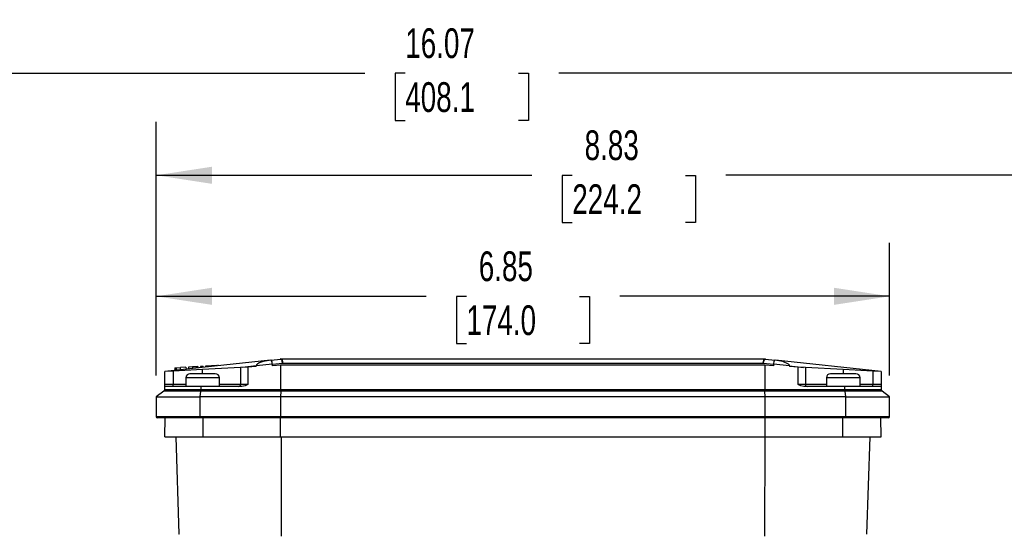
# Model space of a CAD drawing. Header units: inches. Extents: x 0 to 44, y 0 to 34.
# Tile 6 of 18: x 8.6 to 17.8, y 13.9 to 18.7. Entities that reach past the tile are written whole.
import ezdxf

# ---------------------------------------------------------------- set-up
doc = ezdxf.new("R2010")
doc.units = ezdxf.units.IN
doc.header["$LTSCALE"] = 4
doc.header["$MEASUREMENT"] = 0
doc.layers.add('DIMENSIONS', color=140, linetype='Continuous', lineweight=25)
doc.styles.add('SLDTEXTSTYLE0', font='TXT', dxfattribs={"width": 0.7})
doc.dimstyles.new('SLDDIMSTYLE0', dxfattribs={"dimtxt": 0.277778, "dimasz": 0.52, "dimexe": 0, "dimexo": 0.0625, "dimgap": 0.069444, "dimtad": 0, "dimtih": 1, "dimtoh": 1, "dimrnd": 1e-09, "dimzin": 12, "dimdsep": 46, "dimtxsty": 'SLDTEXTSTYLE0', "dimsah": 1, "dimcen": 0.09, "dimadec": 0, "dimazin": 3, "dimtfac": 1, "dimtofl": 0, "dimtmove": 0, "dimatfit": 3, "dimfxl": 0, "dimfrac": 2, "dimtolj": 1, "dimtzin": 12, "dimarcsym": 0})

# ---------------------------------------------------------------- blocks, each defined once
blk = doc.blocks.new('_D')
at = {"layer": 'DIMENSIONS'}
for p, q in [((4.7401, 13.4428), (4.7401, 18.7095)), ((20.8088, 10.7043), (20.8088, 18.7095)), ((4.7401, 18.2095), (11.8696, 18.2095)), ((12.2461, 18.209), (12.1528, 18.209)), ((12.1528, 18.209), (12.1528, 17.7672)), ((13.3028, 18.209), (13.3961, 18.209)), ((13.3961, 18.209), (13.3961, 17.7672)), ((20.8088, 18.2095), (13.6793, 18.2095)), ((12.1528, 17.7672), (12.2461, 17.7672)), ((13.3961, 17.7672), (13.3028, 17.7672)), ((4.7401, 10.7), (4.7401, 13.2028))]:
    blk.add_line(p, q, dxfattribs=at)
for points in [[(4.7401, 18.2095), (5.2601, 18.1295), (5.2601, 18.2895)], [(20.8088, 18.2095), (20.2888, 18.2895), (20.2888, 18.1295)]]:
    blk.add_solid(points, dxfattribs=at)
at = {"layer": 'DIMENSIONS', "char_height": 0.27778, "attachment_point": 1, "style": 'SLDTEXTSTYLE0'}
for s, insert in [('16.07', (12.2461, 18.6292)), ('408.1', (12.2461, 18.1253))]:
    blk.add_mtext(s, dxfattribs=dict(at, insert=insert))
blk = doc.blocks.new('_D_4')
at = {"layer": 'DIMENSIONS'}
for p, q in [((9.9205, 15.385), (9.9205, 16.625)), ((16.7709, 15.385), (16.7709, 16.625)), ((9.9205, 16.125), (12.4408, 16.125)), ((12.8173, 16.1244), (12.724, 16.1244)), ((12.724, 16.1244), (12.724, 15.6827)), ((13.874, 16.1244), (13.9673, 16.1244)), ((13.9673, 16.1244), (13.9673, 15.6827)), ((16.7709, 16.125), (14.2505, 16.125)), ((12.724, 15.6827), (12.8173, 15.6827)), ((13.9673, 15.6827), (13.874, 15.6827))]:
    blk.add_line(p, q, dxfattribs=at)
for points in [[(9.9205, 16.125), (10.4405, 16.045), (10.4405, 16.205)], [(16.7709, 16.125), (16.2509, 16.205), (16.2509, 16.045)]]:
    blk.add_solid(points, dxfattribs=at)
at = {"layer": 'DIMENSIONS', "char_height": 0.27778, "attachment_point": 1, "style": 'SLDTEXTSTYLE0'}
for s, insert in [('6.85', (12.9328, 16.5447)), ('174.0', (12.8173, 16.0408))]:
    blk.add_mtext(s, dxfattribs=dict(at, insert=insert))
blk = doc.blocks.new('_D_6')
at = {"layer": 'DIMENSIONS'}
for p, q in [((9.9205, 15.385), (9.9205, 17.7558)), ((18.7488, 13.6527), (18.7488, 17.7558)), ((9.9205, 17.2558), (13.4298, 17.2558)), ((13.8063, 17.2553), (13.713, 17.2553)), ((13.713, 17.2553), (13.713, 16.8135)), ((14.863, 17.2553), (14.9563, 17.2553)), ((14.9563, 17.2553), (14.9563, 16.8135)), ((18.7488, 17.2558), (15.2395, 17.2558)), ((13.713, 16.8135), (13.8063, 16.8135)), ((14.9563, 16.8135), (14.863, 16.8135))]:
    blk.add_line(p, q, dxfattribs=at)
for points in [[(9.9205, 17.2558), (10.4405, 17.1758), (10.4405, 17.3358)], [(18.7488, 17.2558), (18.2288, 17.3358), (18.2288, 17.1758)]]:
    blk.add_solid(points, dxfattribs=at)
at = {"layer": 'DIMENSIONS', "char_height": 0.27778, "attachment_point": 1, "style": 'SLDTEXTSTYLE0'}
for s, insert in [('8.83', (13.9218, 17.6755)), ('224.2', (13.8063, 17.1716))]:
    blk.add_mtext(s, dxfattribs=dict(at, insert=insert))

msp = doc.modelspace()

# ---------------------------------------------------------------- linework, layer by layer
for p, q in [((10.9867, 15.5289), (9.9992, 15.4212)), ((10.0932, 15.4559), (10.1056, 15.4566)), ((10.0932, 15.4559), (10.0946, 15.4316)), ((10.1056, 15.4566), (10.1454, 15.4588)), ((10.1056, 15.4566), (10.1069, 15.433)), ((10.1973, 15.4616), (10.1454, 15.4588)), ((10.1465, 15.4373), (10.1454, 15.4588)), ((10.1973, 15.4616), (10.1983, 15.4429)), ((10.2596, 15.465), (10.222, 15.4629)), ((10.222, 15.4629), (10.2229, 15.4456)), ((10.2979, 15.4671), (10.2596, 15.465)), ((10.2596, 15.465), (10.2604, 15.4497)), ((10.3102, 15.4678), (10.2979, 15.4671)), ((10.2979, 15.4671), (10.2986, 15.4539)), ((10.3102, 15.4678), (10.3109, 15.4552)), ((10.3464, 15.4697), (10.3349, 15.4691)), ((10.3349, 15.4691), (10.3355, 15.4579)), ((10.3578, 15.4704), (10.3464, 15.4697)), ((10.3464, 15.4697), (10.347, 15.4592)), ((10.7079, 15.4599), (10.3535, 15.4405)), ((10.3578, 15.4704), (10.3584, 15.4604)), ((10.4166, 15.4736), (10.379, 15.4715)), ((10.379, 15.4715), (10.3795, 15.4627)), ((10.4548, 15.4756), (10.4166, 15.4736)), ((10.4166, 15.4736), (10.417, 15.4668)), ((10.4506, 15.4754), (10.4376, 15.4747)), ((10.4672, 15.4763), (10.4548, 15.4756)), ((10.4548, 15.4756), (10.4551, 15.471)), ((10.4672, 15.4763), (10.4674, 15.4723)), ((10.4781, 15.4769), (10.4714, 15.4765)), ((10.4854, 15.4773), (10.4781, 15.4769)), ((10.4781, 15.4769), (10.4782, 15.4735)), ((10.5028, 15.4783), (10.4919, 15.4777)), ((10.4919, 15.4777), (10.492, 15.475)), ((10.5028, 15.4783), (10.5029, 15.4762)), ((10.7761, 15.4636), (10.7079, 15.4599)), ((10.7079, 15.4599), (10.7079, 15.3031)), ((10.8547, 15.4749), (10.7253, 15.4608)), ((10.8547, 15.4679), (10.7761, 15.4636)), ((10.7761, 15.4636), (10.7761, 15.3031)), ((11.0046, 15.4917), (10.8547, 15.4753)), ((10.8548, 15.4769), (10.8547, 15.4753)), ((10.8547, 15.4679), (10.8547, 15.4753)), ((10.9933, 15.5297), (11.0797, 15.5391)), ((11.0046, 15.4917), (11.0047, 15.4895)), ((11.0047, 15.4895), (11.1003, 15.5)), ((11.0047, 15.4761), (11.0047, 15.4895)), ((11.0819, 15.4803), (11.0047, 15.4761)), ((11.084, 15.5393), (11.0819, 15.5393)), ((11.0855, 15.4803), (11.0819, 15.4803)), ((15.6073, 15.5393), (11.084, 15.5393)), ((11.0855, 15.2539), (11.0855, 15.4803)), ((15.6058, 15.4803), (11.0855, 15.4803)), ((11.1003, 15.5), (15.591, 15.5)), ((15.591, 15.5), (15.6866, 15.4895)), ((15.6058, 15.4803), (15.6058, 15.2539)), ((15.6094, 15.4803), (15.6058, 15.4803)), ((15.6094, 15.5393), (15.6073, 15.5393)), ((15.6866, 15.4761), (15.6094, 15.4803)), ((15.6116, 15.5391), (15.698, 15.5297)), ((15.6866, 15.4895), (15.6867, 15.4917)), ((15.6866, 15.4895), (15.6866, 15.4761)), ((15.8366, 15.4753), (15.6867, 15.4917)), ((16.6921, 15.4212), (15.7046, 15.5289)), ((15.8366, 15.4753), (15.8365, 15.4769)), ((15.8366, 15.4753), (15.8366, 15.4679)), ((15.8366, 15.4749), (15.966, 15.4608)), ((15.9152, 15.4636), (15.8366, 15.4679)), ((15.9152, 15.3031), (15.9152, 15.4636)), ((15.9835, 15.4599), (15.9152, 15.4636)), ((15.9835, 15.4599), (15.9835, 15.3031)), ((16.3378, 15.4405), (15.9835, 15.4599)), ((10.0779, 15.4255), (9.9992, 15.4212)), ((9.9992, 15.3031), (9.9992, 15.4212)), ((10.3535, 15.4405), (10.0779, 15.4255)), ((10.0779, 15.4255), (10.0779, 15.3031)), ((10.1961, 15.3622), (10.1961, 15.2834)), ((10.511, 15.3622), (10.1961, 15.3622)), ((10.3535, 15.4015), (10.2354, 15.4015)), ((10.3535, 15.4015), (10.3535, 15.4405)), ((10.4716, 15.4015), (10.3535, 15.4015)), ((10.511, 15.2834), (10.511, 15.3622)), ((16.1803, 15.3622), (16.1803, 15.2834)), ((16.3378, 15.3622), (16.1803, 15.3622)), ((16.3378, 15.4015), (16.2197, 15.4015)), ((16.6134, 15.4255), (16.3378, 15.4405)), ((16.3378, 15.4405), (16.3378, 15.4015)), ((16.4559, 15.4015), (16.3378, 15.4015)), ((16.4953, 15.3622), (16.3378, 15.3622)), ((16.4953, 15.2834), (16.4953, 15.3622)), ((16.6134, 15.4255), (16.6134, 15.3031)), ((16.6921, 15.4212), (16.6134, 15.4255)), ((16.6921, 15.4212), (16.6921, 15.3031)), ((9.9992, 15.3031), (10.0779, 15.3031)), ((9.9992, 15.2834), (9.9992, 15.3031)), ((9.9992, 15.2539), (9.9992, 15.2834)), ((10.3385, 15.2834), (9.9992, 15.2834)), ((10.0779, 15.2834), (10.0779, 15.3031)), ((10.0779, 15.3031), (10.1961, 15.3031)), ((10.3385, 15.2539), (10.3385, 15.2834)), ((10.7204, 15.2834), (10.3385, 15.2834)), ((10.511, 15.3031), (10.7079, 15.3031)), ((10.7079, 15.3031), (10.7761, 15.3031)), ((15.9152, 15.3031), (15.9835, 15.3031)), ((16.3528, 15.2834), (15.9709, 15.2834)), ((15.9835, 15.3031), (16.1803, 15.3031)), ((16.3528, 15.2539), (16.3528, 15.2834)), ((16.6921, 15.2834), (16.3528, 15.2834)), ((16.4953, 15.3031), (16.6134, 15.3031)), ((16.6134, 15.2834), (16.6134, 15.3031)), ((16.6134, 15.3031), (16.6921, 15.3031)), ((16.6921, 15.3031), (16.6921, 15.2834)), ((16.6921, 15.2834), (16.6921, 15.2539)), ((9.9913, 15.2381), (9.9205, 15.185)), ((9.9205, 15.185), (9.9205, 15)), ((9.9205, 15.185), (10.3312, 15.185)), ((10.3378, 15.2381), (9.9913, 15.2381)), ((9.9992, 15.2539), (10.3385, 15.2539)), ((10.3312, 15.185), (10.3378, 15.2381)), ((11.0819, 15.185), (10.3312, 15.185)), ((10.3312, 15), (10.3312, 15.185)), ((11.0852, 15.2381), (10.3378, 15.2381)), ((10.3385, 15.2539), (11.0855, 15.2539)), ((11.0852, 15.2381), (11.0819, 15.185)), ((11.0819, 15.185), (11.0819, 15)), ((15.6094, 15.185), (11.0819, 15.185)), ((15.6061, 15.2381), (11.0852, 15.2381)), ((11.0855, 15.2539), (15.6058, 15.2539)), ((15.6058, 15.2539), (16.3528, 15.2539)), ((15.6094, 15.185), (15.6061, 15.2381)), ((16.3535, 15.2381), (15.6061, 15.2381)), ((15.6094, 15), (15.6094, 15.185)), ((16.3601, 15.185), (15.6094, 15.185)), ((16.3528, 15.2539), (16.6921, 15.2539)), ((16.3535, 15.2381), (16.3601, 15.185)), ((16.7, 15.2381), (16.3535, 15.2381)), ((16.3601, 15.185), (16.3601, 15)), ((16.3601, 15.185), (16.7709, 15.185)), ((16.7709, 15.185), (16.7, 15.2381)), ((16.7709, 15), (16.7709, 15.185)), ((10.3312, 15), (9.9205, 15)), ((11.0819, 15), (10.3312, 15)), ((15.6094, 15), (11.0819, 15)), ((16.3601, 15), (15.6094, 15)), ((16.7709, 15), (16.3601, 15)), ((10.3323, 14.9881), (9.9323, 14.9881)), ((9.9992, 14.811), (10.0023, 14.9881)), ((11.0824, 14.9881), (10.3323, 14.9881)), ((10.3573, 14.811), (10.3575, 14.9881)), ((11.0819, 14.811), (11.082, 14.9881)), ((15.6089, 14.9881), (11.0824, 14.9881)), ((16.359, 14.9881), (15.6089, 14.9881)), ((15.6094, 14.811), (15.6093, 14.9881)), ((16.3341, 14.811), (16.3338, 14.9881)), ((16.759, 14.9881), (16.359, 14.9881)), ((16.6921, 14.811), (16.689, 14.9881)), ((9.9992, 14.811), (10.3573, 14.811)), ((10.1017, 14.811), (10.1323, 13.9014)), ((10.3573, 14.811), (11.0819, 14.811)), ((11.0819, 14.811), (15.6094, 14.811)), ((11.0865, 14.811), (11.0879, 13.8841)), ((15.6048, 14.811), (15.6034, 13.8841)), ((15.6094, 14.811), (16.3341, 14.811)), ((16.3341, 14.811), (16.6921, 14.811)), ((16.559, 13.9014), (16.5896, 14.811)), ((10.1339, 13.9013), (10.1323, 13.9014))]:
    msp.add_line(p, q)
at = {"flags": 128}
for points in [[(10.9933, 15.5297), (10.918, 15.5155), (10.8821, 15.5024), (10.8646, 15.4917), (10.8575, 15.4842), (10.8556, 15.4805), (10.8548, 15.4769)], [(11.1003, 15.5), (11.0978, 15.5145), (11.0956, 15.5217), (11.0927, 15.5283), (11.0897, 15.5331), (11.0864, 15.5366), (11.083, 15.5387), (11.0797, 15.5391)], [(11.084, 15.5393), (11.0902, 15.5363), (11.0955, 15.5278), (11.0991, 15.515), (11.1003, 15.5)], [(15.591, 15.5), (15.5923, 15.515), (15.5958, 15.5278), (15.6011, 15.5363), (15.6073, 15.5393)], [(15.6116, 15.5391), (15.6082, 15.5387), (15.6049, 15.5366), (15.6013, 15.5327), (15.5986, 15.5283), (15.5957, 15.5217), (15.5935, 15.5145), (15.591, 15.5)], [(15.8365, 15.4769), (15.8357, 15.4805), (15.8338, 15.4843), (15.8264, 15.4919), (15.7733, 15.5155), (15.698, 15.5297)], [(10.7761, 15.3031), (10.7761, 15.3028), (10.7759, 15.3025), (10.7752, 15.3018), (10.7496, 15.2896), (10.7204, 15.2834)], [(15.9709, 15.2834), (15.9417, 15.2896), (15.9279, 15.2955), (15.921, 15.2989), (15.9178, 15.3007), (15.9163, 15.3017), (15.9155, 15.3024), (15.9153, 15.3027), (15.9152, 15.3031)]]:
    msp.add_lwpolyline(points, dxfattribs=at)
for centre, radius, start, end in [((10.9397, 15.4931), 0.0649, 358.7905, 34.31526), ((11.084, 15.5), 0.0394, 90, 96.24478), ((15.6073, 15.5), 0.0394, 83.85889, 90), ((15.7467, 15.4945), 0.06, 144.16368, 182.73056), ((10.2354, 15.3622), 0.0394, 90, 180), ((10.4716, 15.3622), 0.0394, 0, 90), ((16.2197, 15.3622), 0.0394, 90, 180), ((16.4559, 15.3622), 0.0394, 0, 90), ((10.6882, 15.3031), 0.0197, 270, 0), ((16.0031, 15.3031), 0.0197, 180, 270), ((9.9795, 15.2539), 0.0197, 306.8699, 0), ((10.1972, 15.2526), 0.1413, 354.14599, 0.53974), ((16.4942, 15.2526), 0.1413, 179.46026, 185.85401), ((16.7118, 15.2539), 0.0197, 180, 233.1301), ((9.9323, 15), 0.0118, 180, 270), ((10.3638, 14.997), 0.0328, 174.87429, 195.73147), ((16.3275, 14.997), 0.0328, 344.26853, 5.12571), ((16.759, 15), 0.0118, 270, 0)]:
    msp.add_arc(centre, radius, start, end)
for centre, major_axis, start_param, end_param in [((11.0846, 15.2539), (0, 0.0197), 3.785094, 4.712389), ((15.6067, 15.2539), (0, 0.0197), 1.570796, 2.498092), ((11.0824, 15), (0, 0.0118), 1.570796, 3.141593), ((15.6089, 15), (0, 0.0118), 3.141593, 4.712389)]:
    msp.add_ellipse(centre, major_axis=major_axis, ratio=0.046509, start_param=start_param, end_param=end_param)

# ---------------------------------------------------------------- dimensions: what is measured, and where the dimension line sits
at = {"layer": 'DIMENSIONS'}
dim = msp.add_linear_dim(base=(4.7401, 18.2095), p1=(20.8088, 10.5043), p2=(4.7401, 10.5), angle=0, dimstyle='SLDDIMSTYLE0', dxfattribs=at)
dim.commit()
dim.dimension.update_dxf_attribs({"geometry": '_D', "text_midpoint": (12.7745, 18.2095), "dimtype": 160})
for base, p2, picture, middle in [((18.7488, 17.2558), (18.7488, 13.4527), '_D_6', (14.3346, 17.2558)), ((16.7709, 16.125), (16.7709, 15.185), '_D_4', (13.3457, 16.125))]:
    dim = msp.add_linear_dim(base=base, p1=(9.9205, 15.185), p2=p2, dimstyle='SLDDIMSTYLE0', dxfattribs=at)
    dim.commit()
    dim.dimension.update_dxf_attribs({"geometry": picture, "text_midpoint": middle, "dimtype": 160})

doc.saveas('drawing.dxf')
